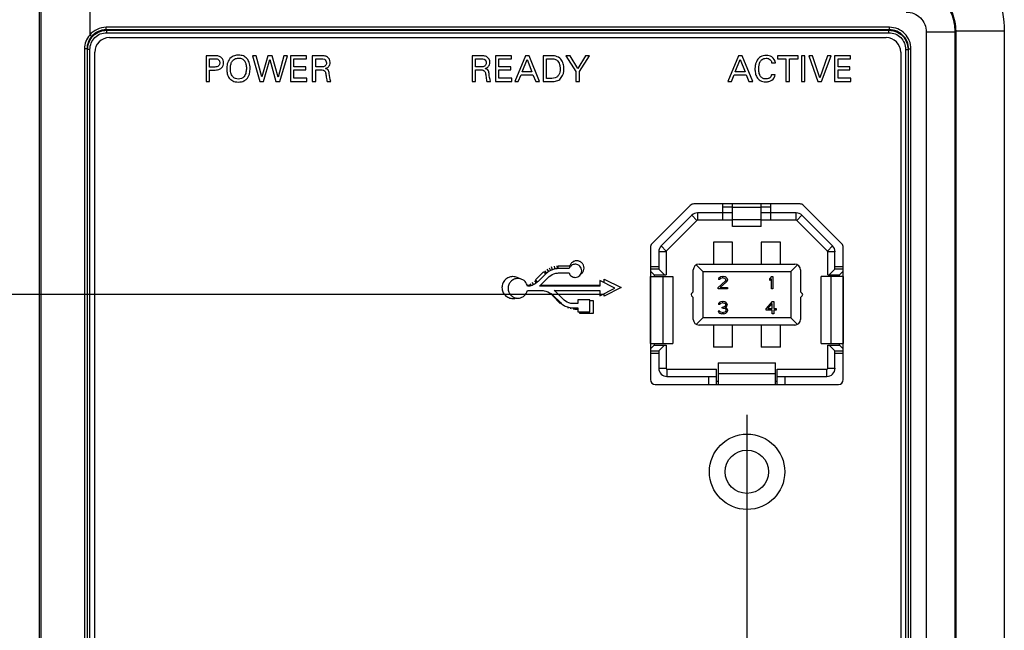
# Model space of a CAD drawing. Header units: inches. Extents: x 0 to 34, y 0 to 22.
# Tile 45 of 68: x 18.1 to 20.1, y 15.1 to 16.4. Entities that reach past the tile are written whole.
import ezdxf

# ---------------------------------------------------------------- set-up
doc = ezdxf.new("R2010")
doc.units = ezdxf.units.IN
doc.header["$LTSCALE"] = 1.87
doc.header["$MEASUREMENT"] = 0
doc.layers.get('0').update_dxf_attribs({"linetype": 'CONTINUOUS'})
for name, color, linetype in [('02___PRT_ALL_AXES', 7, 'CONTINUOUS'), ('DATUMCURVES', 7, 'CONTINUOUS'), ('DIMENSIONS', 7, 'CONTINUOUS')]:
    doc.layers.add(name, color=color, linetype=linetype)
doc.styles.get("Standard").update_dxf_attribs({"font": 'txt', "width": 0.8})
doc.dimstyles.new('DIMSTYLE_1', dxfattribs={"dimtxt": 0.125, "dimasz": 0.18, "dimexe": 0.18, "dimexo": 0.0625, "dimgap": 0.09, "dimtad": 0, "dimtih": 1, "dimtoh": 1, "dimzin": 4, "dimdsep": 46, "dimtxsty": 'STANDARD', "dimblk": '_FILLED', "dimblk1": '_FILLED', "dimblk2": '_FILLED', "dimcen": 0.09, "dimadec": 0, "dimazin": 0, "dimtp": 0.01, "dimtm": 0.01, "dimtfac": 1, "dimtofl": 0, "dimtmove": 0, "dimatfit": 3, "dimldrblk": '_FILLED', "dimfxl": 1, "dimtolj": 1, "dimtzin": 4, "dimarcsym": 0})

# ---------------------------------------------------------------- blocks, each defined once
blk = doc.blocks.new('_FILLED')
at = {"color": 0, "linetype": 'BYBLOCK'}
blk.add_solid([(0, 0), (-1, 0.174), (-1, -0.174)], dxfattribs=at)
blk = doc.blocks.new('*D18')
at = {"layer": 'DIMENSIONS', "color": 2, "linetype": 'CONTINUOUS'}
for p, q in [((19.3083, 15.8302), (15.2083, 15.8302)), ((15.3333, 15.8302), (15.3333, 15.0518)), ((15.3333, 14.1238), (15.3333, 14.8018)), ((18.187, 14.1238), (15.2083, 14.1238))]:
    blk.add_line(p, q, dxfattribs=at)
at = {"layer": 'DIMENSIONS', "color": 2, "linetype": 'CONTINUOUS', "xscale": 0.18, "yscale": 0.18, "zscale": 0.18}
for p, rotation in [((15.3333, 15.8302), 90), ((15.3333, 14.1238), 270)]:
    blk.add_blockref('_FILLED', p, dxfattribs=dict(at, rotation=rotation))
at = {"layer": 'DIMENSIONS', "color": 2, "linetype": 'CONTINUOUS', "insert": (15.3333, 14.9893), "char_height": 0.125, "width": 1.325, "attachment_point": 2, "line_spacing_factor": 0.9}
blk.add_mtext('1.706{\\Ftxt.shx;\\W1.000000;\\H0.125000; }[43.34]', dxfattribs=at)
blk = doc.blocks.new('*D19')
at = {"layer": 'DIMENSIONS', "color": 2, "linetype": 'CONTINUOUS'}
for p, q in [((19.6016, 15.5831), (19.6016, 13.4783)), ((18.1453, 14.1634), (18.1453, 12.1855)), ((19.6016, 13.2761), (19.6016, 12.1855)), ((18.1453, 12.3105), (17.6416, 12.3105)), ((19.6016, 12.3105), (19.9616, 12.3105))]:
    blk.add_line(p, q, dxfattribs=at)
at = {"layer": 'DIMENSIONS', "color": 2, "linetype": 'CONTINUOUS', "xscale": 0.18, "yscale": 0.18, "zscale": 0.18}
blk.add_blockref('_FILLED', (18.1453, 12.3105), dxfattribs=at)
at = {"layer": 'DIMENSIONS', "color": 2, "linetype": 'CONTINUOUS', "xscale": 0.18, "yscale": 0.18, "zscale": 0.18, "rotation": 180}
blk.add_blockref('_FILLED', (19.6016, 12.3105), dxfattribs=at)
at = {"layer": 'DIMENSIONS', "color": 2, "linetype": 'CONTINUOUS', "insert": (17.5791, 12.373), "char_height": 0.125, "width": 1.325, "attachment_point": 3, "line_spacing_factor": 0.9}
blk.add_mtext('1.456{\\Ftxt.shx;\\W1.000000;\\H0.125000; }[36.99]', dxfattribs=at)
blk = doc.blocks.new('*D20')
at = {"layer": 'DIMENSIONS', "color": 2, "linetype": 'CONTINUOUS'}
for p, q in [((18.4294, 16.5166), (14.1939, 16.5166)), ((14.3189, 16.5166), (14.3189, 15.5007)), ((14.3189, 14.1238), (14.3189, 15.2507)), ((18.187, 14.1238), (14.1939, 14.1238))]:
    blk.add_line(p, q, dxfattribs=at)
at = {"layer": 'DIMENSIONS', "color": 2, "linetype": 'CONTINUOUS', "xscale": 0.18, "yscale": 0.18, "zscale": 0.18}
for p, rotation in [((14.3189, 16.5166), 90), ((14.3189, 14.1238), 270)]:
    blk.add_blockref('_FILLED', p, dxfattribs=dict(at, rotation=rotation))
at = {"layer": 'DIMENSIONS', "color": 2, "linetype": 'CONTINUOUS', "insert": (14.3189, 15.4382), "char_height": 0.125, "width": 1.625, "attachment_point": 2, "line_spacing_factor": 0.9}
blk.add_mtext('3X 2.393{\\Ftxt.shx;\\W1.000000;\\H0.125000; }[60.78]', dxfattribs=at)

msp = doc.modelspace()

# ---------------------------------------------------------------- linework, layer by layer
at = {"color": 7, "linetype": 'CONTINUOUS'}
for p, q in [((18.1453, 17.4654), (18.1453, 14.2259)), ((18.1496, 14.2238), (18.1496, 16.4109)), ((18.2495, 16.4109), (18.2495, 16.3638)), ((18.2834, 16.3746), (18.2834, 16.3796)), ((19.895, 16.3796), (18.2834, 16.3796)), ((18.2834, 16.3746), (18.2845, 16.3735)), ((19.895, 16.3746), (18.2834, 16.3746)), ((18.2845, 16.3686), (18.2845, 16.3735)), ((18.2845, 16.3735), (19.8938, 16.3735)), ((18.2845, 16.3686), (19.8938, 16.3686)), ((19.895, 16.3746), (19.8938, 16.3735)), ((19.8938, 16.3686), (19.8938, 16.3735)), ((19.895, 16.3746), (19.895, 16.3796)), ((19.9706, 16.37), (19.9706, 14.1238)), ((19.9706, 16.37), (20.0296, 16.37)), ((20.0313, 16.3717), (20.0296, 16.37)), ((20.0296, 16.37), (20.0296, 14.2225)), ((20.0313, 16.3717), (20.0313, 14.2216)), ((20.1313, 16.3717), (20.0313, 16.3717)), ((20.1313, 16.3717), (20.1313, 14.1216)), ((18.2533, 16.3606), (18.2495, 16.3638)), ((18.2901, 16.3584), (19.8881, 16.3584)), ((18.2386, 16.3353), (18.2386, 14.2492)), ((18.2441, 16.3353), (18.2386, 16.3353)), ((18.2441, 16.3353), (18.2441, 14.2492)), ((18.2441, 16.3353), (18.2452, 16.3342)), ((18.2452, 14.2503), (18.2452, 16.3342)), ((18.2501, 16.3342), (18.2452, 16.3342)), ((18.2501, 14.2503), (18.2501, 16.3342)), ((18.2601, 14.2558), (18.2601, 16.3284)), ((19.9181, 16.3284), (19.9181, 14.2558)), ((19.9283, 16.3342), (19.9283, 14.2503)), ((19.9283, 16.3342), (19.9332, 16.3342)), ((19.9343, 16.3353), (19.9332, 16.3342)), ((19.9332, 16.3342), (19.9332, 14.2503)), ((19.9343, 14.2492), (19.9343, 16.3353)), ((19.9343, 16.3353), (19.9392, 16.3353)), ((19.9392, 14.2492), (19.9392, 16.3353)), ((18.489, 16.321), (18.489, 16.2684)), ((18.5067, 16.321), (18.489, 16.321)), ((18.4963, 16.2979), (18.4963, 16.3151)), ((18.4963, 16.3151), (18.5065, 16.3151)), ((18.5845, 16.321), (18.5994, 16.2684)), ((18.5923, 16.321), (18.5845, 16.321)), ((18.6037, 16.2777), (18.5923, 16.321)), ((18.6162, 16.321), (18.6037, 16.2777)), ((18.6073, 16.2684), (18.6203, 16.3134)), ((18.6252, 16.321), (18.6162, 16.321)), ((18.6203, 16.3134), (18.6325, 16.2684)), ((18.6371, 16.2774), (18.6252, 16.321)), ((18.6491, 16.321), (18.6371, 16.2774)), ((18.6406, 16.2684), (18.6562, 16.321)), ((18.6562, 16.321), (18.6491, 16.321)), ((18.6624, 16.321), (18.6624, 16.2684)), ((18.6954, 16.321), (18.6624, 16.321)), ((18.6696, 16.2985), (18.6696, 16.3149)), ((18.6696, 16.3149), (18.6954, 16.3149)), ((18.6954, 16.3149), (18.6954, 16.321)), ((18.7076, 16.321), (18.7076, 16.2684)), ((18.7264, 16.321), (18.7076, 16.321)), ((18.7147, 16.2984), (18.7147, 16.3149)), ((18.7147, 16.3149), (18.7262, 16.3149)), ((19.0364, 16.321), (19.0364, 16.2684)), ((19.0552, 16.321), (19.0364, 16.321)), ((19.0434, 16.2984), (19.0434, 16.3149)), ((19.0434, 16.3149), (19.0549, 16.3149)), ((19.0843, 16.321), (19.0843, 16.2684)), ((19.1173, 16.321), (19.0843, 16.321)), ((19.0915, 16.2985), (19.0915, 16.3149)), ((19.0915, 16.3149), (19.1173, 16.3149)), ((19.1173, 16.3149), (19.1173, 16.321)), ((19.1461, 16.321), (19.1239, 16.2684)), ((19.1395, 16.288), (19.1497, 16.3138)), ((19.1539, 16.321), (19.1461, 16.321)), ((19.1497, 16.3138), (19.1594, 16.288)), ((19.1752, 16.2684), (19.1539, 16.321)), ((19.1823, 16.321), (19.1823, 16.2684)), ((19.1976, 16.321), (19.1823, 16.321)), ((19.1896, 16.2744), (19.1896, 16.315)), ((19.1896, 16.315), (19.1984, 16.315)), ((19.2291, 16.321), (19.2496, 16.2891)), ((19.2381, 16.321), (19.2291, 16.321)), ((19.2536, 16.2952), (19.2381, 16.321)), ((19.2694, 16.321), (19.2536, 16.2952)), ((19.257, 16.2888), (19.2776, 16.321)), ((19.2776, 16.321), (19.2694, 16.321)), ((19.5845, 16.321), (19.5623, 16.2684)), ((19.5778, 16.288), (19.5881, 16.3138)), ((19.5923, 16.321), (19.5845, 16.321)), ((19.5881, 16.3138), (19.5978, 16.288)), ((19.6136, 16.2684), (19.5923, 16.321)), ((19.6645, 16.321), (19.6645, 16.3148)), ((19.707, 16.321), (19.6645, 16.321)), ((19.6645, 16.3148), (19.6821, 16.3148)), ((19.6821, 16.3148), (19.6821, 16.2684)), ((19.6893, 16.2684), (19.6893, 16.3148)), ((19.6893, 16.3148), (19.707, 16.3148)), ((19.707, 16.3148), (19.707, 16.321)), ((19.7139, 16.321), (19.7139, 16.2684)), ((19.7212, 16.321), (19.7139, 16.321)), ((19.7212, 16.2684), (19.7212, 16.321)), ((19.7288, 16.321), (19.7475, 16.2684)), ((19.7369, 16.321), (19.7288, 16.321)), ((19.7518, 16.2761), (19.7369, 16.321)), ((19.7676, 16.321), (19.7518, 16.2761)), ((19.7555, 16.2684), (19.7749, 16.321)), ((19.7749, 16.321), (19.7676, 16.321)), ((19.7819, 16.321), (19.7819, 16.2684)), ((19.815, 16.321), (19.7819, 16.321)), ((19.7892, 16.2984), (19.7892, 16.3148)), ((19.7892, 16.3148), (19.815, 16.3148)), ((19.815, 16.3148), (19.815, 16.321)), ((18.505, 16.2979), (18.4963, 16.2979)), ((18.4963, 16.2684), (18.4963, 16.2918)), ((18.4963, 16.2918), (18.5049, 16.2918)), ((18.6941, 16.2985), (18.6696, 16.2985)), ((18.6696, 16.2748), (18.6696, 16.2923)), ((18.6696, 16.2923), (18.6941, 16.2923)), ((18.6941, 16.2923), (18.6941, 16.2985)), ((18.7262, 16.2984), (18.7147, 16.2984)), ((18.7149, 16.2684), (18.7149, 16.2922)), ((18.7149, 16.2922), (18.724, 16.2922)), ((18.724, 16.2922), (18.7281, 16.292)), ((19.0549, 16.2984), (19.0434, 16.2984)), ((19.0436, 16.2684), (19.0436, 16.2922)), ((19.0436, 16.2922), (19.0528, 16.2922)), ((19.0528, 16.2922), (19.0568, 16.292)), ((19.116, 16.2985), (19.0915, 16.2985)), ((19.0915, 16.2748), (19.0915, 16.2923)), ((19.0915, 16.2923), (19.116, 16.2923)), ((19.116, 16.2923), (19.116, 16.2985)), ((19.1594, 16.288), (19.1395, 16.288)), ((19.2496, 16.2891), (19.2496, 16.2684)), ((19.257, 16.2684), (19.257, 16.2888)), ((19.5978, 16.288), (19.5778, 16.288)), ((19.6524, 16.3068), (19.6602, 16.3068)), ((19.8137, 16.2984), (19.7892, 16.2984)), ((19.7892, 16.2748), (19.7892, 16.2923)), ((19.7892, 16.2923), (19.8137, 16.2923)), ((19.8137, 16.2923), (19.8137, 16.2984)), ((18.489, 16.2684), (18.4963, 16.2684)), ((18.5739, 16.2752), (18.5776, 16.282)), ((18.5994, 16.2684), (18.6073, 16.2684)), ((18.6325, 16.2684), (18.6406, 16.2684)), ((18.6624, 16.2684), (18.696, 16.2684)), ((18.696, 16.2748), (18.6696, 16.2748)), ((18.696, 16.2684), (18.696, 16.2748)), ((18.7076, 16.2684), (18.7149, 16.2684)), ((18.738, 16.2684), (18.7458, 16.2684)), ((19.0364, 16.2684), (19.0436, 16.2684)), ((19.0667, 16.2684), (19.0745, 16.2684)), ((19.0843, 16.2684), (19.1179, 16.2684)), ((19.1179, 16.2748), (19.0915, 16.2748)), ((19.1179, 16.2684), (19.1179, 16.2748)), ((19.1239, 16.2684), (19.1314, 16.2684)), ((19.1314, 16.2684), (19.1371, 16.2821)), ((19.1371, 16.2821), (19.1615, 16.2821)), ((19.1615, 16.2821), (19.1672, 16.2684)), ((19.1672, 16.2684), (19.1752, 16.2684)), ((19.1823, 16.2684), (19.1971, 16.2684)), ((19.1968, 16.2744), (19.1896, 16.2744)), ((19.2496, 16.2684), (19.257, 16.2684)), ((19.5623, 16.2684), (19.5698, 16.2684)), ((19.5698, 16.2684), (19.5755, 16.2821)), ((19.5755, 16.2821), (19.5999, 16.2821)), ((19.5999, 16.2821), (19.6056, 16.2684)), ((19.6056, 16.2684), (19.6136, 16.2684)), ((19.6601, 16.2823), (19.6521, 16.2823)), ((19.6821, 16.2684), (19.6893, 16.2684)), ((19.7139, 16.2684), (19.7212, 16.2684)), ((19.7475, 16.2684), (19.7555, 16.2684)), ((19.7819, 16.2684), (19.8155, 16.2684)), ((19.8155, 16.2748), (19.7892, 16.2748)), ((19.8155, 16.2684), (19.8155, 16.2748)), ((19.4061, 15.9345), (19.4852, 16.0137)), ((19.711, 16.0166), (19.4923, 16.0166)), ((19.5524, 15.9833), (19.5524, 16.0166)), ((19.5721, 16.0101), (19.5524, 16.0101)), ((19.5721, 15.9703), (19.5721, 16.0166)), ((19.5721, 16.0097), (19.6312, 16.0097)), ((19.6312, 15.9703), (19.6312, 16.0166)), ((19.6509, 16.0101), (19.6312, 16.0101)), ((19.6509, 15.9833), (19.6509, 16.0166)), ((19.7181, 16.0137), (19.7972, 15.9345)), ((19.4883, 15.9933), (19.4253, 15.9303)), ((19.4989, 15.9827), (19.4883, 15.9933)), ((19.5003, 15.9983), (19.5003, 15.9833)), ((19.5721, 15.9983), (19.5003, 15.9983)), ((19.5721, 15.9833), (19.5003, 15.9833)), ((19.5721, 15.9846), (19.6312, 15.9846)), ((19.703, 15.9983), (19.6312, 15.9983)), ((19.703, 15.9833), (19.6312, 15.9833)), ((19.703, 15.9833), (19.703, 15.9983)), ((19.715, 15.9933), (19.7044, 15.9827)), ((19.778, 15.9303), (19.715, 15.9933)), ((19.4989, 15.9827), (19.4359, 15.9197)), ((19.6312, 15.9703), (19.5721, 15.9703)), ((19.7674, 15.9197), (19.7044, 15.9827)), ((19.4031, 15.9275), (19.4031, 15.6556)), ((19.4253, 15.9303), (19.4359, 15.9197)), ((19.5327, 15.9378), (19.5327, 15.8928)), ((19.5721, 15.9378), (19.5327, 15.9378)), ((19.5721, 15.8928), (19.5721, 15.9378)), ((19.6312, 15.9378), (19.6312, 15.8928)), ((19.6705, 15.9378), (19.6312, 15.9378)), ((19.6705, 15.8928), (19.6705, 15.9378)), ((19.7674, 15.9197), (19.778, 15.9303)), ((19.8001, 15.6556), (19.8001, 15.9275)), ((19.4203, 15.9183), (19.4203, 15.8827)), ((19.4353, 15.9183), (19.4203, 15.9183)), ((19.4353, 15.9183), (19.4353, 15.8709)), ((19.768, 15.8709), (19.768, 15.9183)), ((19.7829, 15.9183), (19.768, 15.9183)), ((19.7829, 15.8827), (19.7829, 15.9183)), ((19.2067, 15.8829), (19.2019, 15.8815)), ((19.2116, 15.8834), (19.2067, 15.8829)), ((19.2141, 15.8836), (19.2116, 15.8834)), ((19.2357, 15.8836), (19.2141, 15.8836)), ((19.4203, 15.8873), (19.4031, 15.8873)), ((19.4203, 15.8827), (19.4031, 15.8827)), ((19.4203, 15.8827), (19.4322, 15.8709)), ((19.4976, 15.8913), (19.5111, 15.8778)), ((19.5032, 15.8928), (19.7001, 15.8928)), ((19.6922, 15.8778), (19.7057, 15.8913)), ((19.7829, 15.8827), (19.7711, 15.8709)), ((19.8001, 15.8873), (19.7829, 15.8873)), ((19.8001, 15.8827), (19.7829, 15.8827)), ((19.1871, 15.8724), (19.172, 15.8572)), ((19.1784, 15.851), (19.1934, 15.8661)), ((19.1929, 15.8772), (19.1871, 15.8724)), ((19.1973, 15.8797), (19.1929, 15.8772)), ((19.1934, 15.8661), (19.195, 15.8673)), ((19.195, 15.8673), (19.198, 15.8696)), ((19.2019, 15.8815), (19.1973, 15.8797)), ((19.198, 15.8696), (19.2012, 15.8715)), ((19.2012, 15.8715), (19.2047, 15.873)), ((19.2047, 15.873), (19.2085, 15.874)), ((19.2085, 15.874), (19.2122, 15.8746)), ((19.2122, 15.8746), (19.2141, 15.8747)), ((19.2141, 15.8747), (19.2357, 15.8747)), ((19.4031, 15.8787), (19.4109, 15.8709)), ((19.4031, 15.8676), (19.4491, 15.8676)), ((19.4037, 15.7298), (19.4037, 15.8676)), ((19.4109, 15.8709), (19.4109, 15.8676)), ((19.4109, 15.8709), (19.4353, 15.8709)), ((19.4288, 15.8676), (19.4288, 15.7298)), ((19.4491, 15.8676), (19.4491, 15.7298)), ((19.4914, 15.836), (19.4914, 15.881)), ((19.5111, 15.8778), (19.5111, 15.7825)), ((19.5111, 15.8778), (19.6922, 15.8778)), ((19.5436, 15.8634), (19.5431, 15.8613)), ((19.5457, 15.8656), (19.5436, 15.8634)), ((19.5478, 15.8666), (19.5457, 15.8656)), ((19.5457, 15.8613), (19.5468, 15.8629)), ((19.5468, 15.8629), (19.5484, 15.864)), ((19.5515, 15.8672), (19.5478, 15.8666)), ((19.5484, 15.864), (19.551, 15.8645)), ((19.5531, 15.8645), (19.551, 15.8645)), ((19.5515, 15.8672), (19.5536, 15.8672)), ((19.5531, 15.8645), (19.5557, 15.864)), ((19.5568, 15.8666), (19.5536, 15.8672)), ((19.5557, 15.864), (19.5573, 15.8629)), ((19.5589, 15.8656), (19.5568, 15.8666)), ((19.5573, 15.8629), (19.5583, 15.8613)), ((19.561, 15.8634), (19.5589, 15.8656)), ((19.5615, 15.8613), (19.561, 15.8634)), ((19.652, 15.8672), (19.6489, 15.8634)), ((19.6489, 15.8591), (19.6489, 15.8634)), ((19.6489, 15.8591), (19.652, 15.8629)), ((19.652, 15.8672), (19.6552, 15.8672)), ((19.652, 15.842), (19.652, 15.8629)), ((19.6552, 15.8672), (19.6552, 15.842)), ((19.6922, 15.8778), (19.6922, 15.7825)), ((19.7119, 15.881), (19.7119, 15.836)), ((19.7542, 15.7298), (19.7542, 15.8676)), ((19.7996, 15.8676), (19.7542, 15.8676)), ((19.768, 15.8709), (19.7924, 15.8709)), ((19.7745, 15.8676), (19.7745, 15.7298)), ((19.8001, 15.8787), (19.7924, 15.8709)), ((19.7924, 15.8676), (19.7924, 15.8709)), ((19.7996, 15.8676), (19.7996, 15.7298)), ((19.1554, 15.8477), (19.1502, 15.8477)), ((19.1575, 15.8484), (19.1554, 15.8477)), ((19.162, 15.8502), (19.1575, 15.8484)), ((19.1662, 15.8526), (19.162, 15.8502)), ((19.1701, 15.8556), (19.1662, 15.8526)), ((19.172, 15.8572), (19.1701, 15.8556)), ((19.1752, 15.8477), (19.1761, 15.8489)), ((19.2988, 15.8477), (19.1752, 15.8477)), ((19.1761, 15.8489), (19.1784, 15.851)), ((19.2988, 15.859), (19.2988, 15.8477)), ((19.3303, 15.8432), (19.2988, 15.859)), ((19.2988, 15.8275), (19.3303, 15.8432)), ((19.5573, 15.8581), (19.5426, 15.8447)), ((19.5426, 15.842), (19.5426, 15.8447)), ((19.5615, 15.842), (19.5426, 15.842)), ((19.5457, 15.8613), (19.5431, 15.8613)), ((19.5468, 15.8447), (19.5599, 15.8565)), ((19.5468, 15.8447), (19.5615, 15.8447)), ((19.5583, 15.8602), (19.5573, 15.8581)), ((19.5583, 15.8602), (19.5583, 15.8613)), ((19.5599, 15.8565), (19.561, 15.8581)), ((19.561, 15.8581), (19.5615, 15.8602)), ((19.5615, 15.8613), (19.5615, 15.8602)), ((19.5615, 15.8447), (19.5615, 15.842)), ((19.6552, 15.842), (19.652, 15.842)), ((19.1502, 15.8387), (19.1825, 15.8387)), ((19.1825, 15.8387), (19.1846, 15.8381)), ((19.1846, 15.8381), (19.1883, 15.8372)), ((19.1883, 15.8372), (19.192, 15.836)), ((19.192, 15.836), (19.1956, 15.8342)), ((19.1956, 15.8342), (19.1989, 15.8323)), ((19.1989, 15.8323), (19.2019, 15.8298)), ((19.2019, 15.8298), (19.2033, 15.8286)), ((19.2033, 15.8286), (19.218, 15.8139)), ((19.2079, 15.8366), (19.2052, 15.8387)), ((19.2052, 15.8387), (19.2988, 15.8387)), ((19.2097, 15.8349), (19.2079, 15.8366)), ((19.2242, 15.8203), (19.2097, 15.8349)), ((19.2988, 15.8387), (19.2988, 15.8275)), ((19.4878, 15.8324), (19.4914, 15.836)), ((19.4878, 15.8279), (19.4914, 15.8243)), ((19.4914, 15.7794), (19.4914, 15.8243)), ((19.7155, 15.8324), (19.7119, 15.836)), ((19.7155, 15.8279), (19.7119, 15.8243)), ((19.7119, 15.8243), (19.7119, 15.7794)), ((19.218, 15.8139), (19.2198, 15.8123)), ((19.2198, 15.8123), (19.2237, 15.8093)), ((19.2237, 15.8093), (19.2281, 15.8068)), ((19.2258, 15.819), (19.2242, 15.8203)), ((19.2288, 15.8167), (19.2258, 15.819)), ((19.2281, 15.8068), (19.2327, 15.8049)), ((19.232, 15.8148), (19.2288, 15.8167)), ((19.2355, 15.8134), (19.232, 15.8148)), ((19.2327, 15.8049), (19.2375, 15.8037)), ((19.2392, 15.8123), (19.2355, 15.8134)), ((19.2375, 15.8037), (19.2424, 15.8029)), ((19.2429, 15.812), (19.2392, 15.8123)), ((19.2424, 15.8029), (19.2449, 15.8028)), ((19.2449, 15.8118), (19.2429, 15.812)), ((19.2539, 15.8118), (19.2449, 15.8118)), ((19.2449, 15.8028), (19.2539, 15.8028)), ((19.2539, 15.8196), (19.2539, 15.8118)), ((19.2786, 15.8196), (19.2539, 15.8196)), ((19.2539, 15.8028), (19.2539, 15.795)), ((19.2786, 15.795), (19.2786, 15.8196)), ((19.5436, 15.8122), (19.5431, 15.8101)), ((19.5457, 15.8101), (19.5431, 15.8101)), ((19.5457, 15.8144), (19.5436, 15.8122)), ((19.5478, 15.8155), (19.5457, 15.8144)), ((19.5457, 15.8101), (19.5468, 15.8117)), ((19.5468, 15.8117), (19.5484, 15.8128)), ((19.5515, 15.816), (19.5478, 15.8155)), ((19.5484, 15.8128), (19.551, 15.8133)), ((19.5531, 15.8133), (19.551, 15.8133)), ((19.551, 15.8026), (19.551, 15.8047)), ((19.551, 15.8047), (19.5531, 15.8047)), ((19.5531, 15.8026), (19.551, 15.8026)), ((19.5515, 15.816), (19.5526, 15.816)), ((19.5562, 15.8155), (19.5526, 15.816)), ((19.5531, 15.8133), (19.5557, 15.8128)), ((19.5562, 15.8058), (19.5531, 15.8047)), ((19.5531, 15.8026), (19.5562, 15.8021)), ((19.5557, 15.8128), (19.5573, 15.8117)), ((19.5583, 15.8144), (19.5562, 15.8155)), ((19.5573, 15.8069), (19.5562, 15.8058)), ((19.5562, 15.8021), (19.5578, 15.801)), ((19.5573, 15.8117), (19.5583, 15.8101)), ((19.5583, 15.809), (19.5573, 15.8069)), ((19.5573, 15.8037), (19.5594, 15.8053)), ((19.5599, 15.8026), (19.5573, 15.8037)), ((19.5578, 15.801), (19.5589, 15.7988)), ((19.5604, 15.8122), (19.5583, 15.8144)), ((19.5583, 15.809), (19.5583, 15.8101)), ((19.5594, 15.8053), (19.5604, 15.8069)), ((19.561, 15.801), (19.5599, 15.8026)), ((19.561, 15.8101), (19.5604, 15.8122)), ((19.5604, 15.8069), (19.561, 15.809)), ((19.561, 15.8101), (19.561, 15.809)), ((19.5615, 15.7988), (19.561, 15.801)), ((19.6536, 15.816), (19.641, 15.8015)), ((19.641, 15.7983), (19.641, 15.8015)), ((19.6447, 15.8015), (19.6536, 15.8117)), ((19.6447, 15.8015), (19.6536, 15.8015)), ((19.6536, 15.816), (19.6568, 15.816)), ((19.6536, 15.8015), (19.6536, 15.8117)), ((19.6568, 15.816), (19.6568, 15.8015)), ((19.6568, 15.8015), (19.662, 15.8015)), ((19.662, 15.8015), (19.662, 15.7983)), ((19.2539, 15.795), (19.2786, 15.795)), ((19.5111, 15.7825), (19.4976, 15.769)), ((19.6922, 15.7825), (19.5111, 15.7825)), ((19.5426, 15.7967), (19.5431, 15.7951)), ((19.5426, 15.7967), (19.5452, 15.7967)), ((19.5431, 15.7951), (19.5442, 15.7935)), ((19.5442, 15.7935), (19.5457, 15.7924)), ((19.5457, 15.7956), (19.5452, 15.7967)), ((19.5468, 15.7946), (19.5457, 15.7956)), ((19.5457, 15.7924), (19.5478, 15.7913)), ((19.5478, 15.794), (19.5468, 15.7946)), ((19.5505, 15.7935), (19.5478, 15.794)), ((19.5478, 15.7913), (19.5499, 15.7908)), ((19.5541, 15.7908), (19.5499, 15.7908)), ((19.5505, 15.7935), (19.5536, 15.7935)), ((19.5562, 15.794), (19.5536, 15.7935)), ((19.5541, 15.7908), (19.5562, 15.7913)), ((19.5573, 15.7946), (19.5562, 15.794)), ((19.5562, 15.7913), (19.5583, 15.7924)), ((19.5583, 15.7956), (19.5573, 15.7946)), ((19.5589, 15.7967), (19.5583, 15.7956)), ((19.5583, 15.7924), (19.5599, 15.7935)), ((19.5589, 15.7967), (19.5589, 15.7988)), ((19.5599, 15.7935), (19.561, 15.7951)), ((19.561, 15.7951), (19.5615, 15.7967)), ((19.5615, 15.7988), (19.5615, 15.7967)), ((19.6536, 15.7983), (19.641, 15.7983)), ((19.6536, 15.7908), (19.6536, 15.7983)), ((19.6568, 15.7908), (19.6536, 15.7908)), ((19.6568, 15.7983), (19.6568, 15.7908)), ((19.662, 15.7983), (19.6568, 15.7983)), ((19.7057, 15.769), (19.6922, 15.7825)), ((19.7001, 15.7676), (19.5032, 15.7676)), ((19.5327, 15.7676), (19.5327, 15.7225)), ((19.5721, 15.7225), (19.5721, 15.7676)), ((19.6312, 15.7676), (19.6312, 15.7225)), ((19.6705, 15.7225), (19.6705, 15.7676)), ((19.4031, 15.7298), (19.4491, 15.7298)), ((19.4031, 15.7187), (19.4109, 15.7264)), ((19.4109, 15.7298), (19.4109, 15.7264)), ((19.4109, 15.7264), (19.4353, 15.7264)), ((19.4203, 15.7146), (19.4322, 15.7264)), ((19.4353, 15.7264), (19.4353, 15.679)), ((19.5721, 15.7225), (19.5327, 15.7225)), ((19.6705, 15.7225), (19.6312, 15.7225)), ((19.7542, 15.7298), (19.7996, 15.7298)), ((19.768, 15.679), (19.768, 15.7264)), ((19.768, 15.7264), (19.7924, 15.7264)), ((19.7829, 15.7146), (19.7711, 15.7264)), ((19.7924, 15.7264), (19.7924, 15.7298)), ((19.8001, 15.7187), (19.7924, 15.7264)), ((19.4031, 15.7146), (19.4203, 15.7146)), ((19.4031, 15.7101), (19.4203, 15.7101)), ((19.4203, 15.7146), (19.4203, 15.679)), ((19.7829, 15.679), (19.7829, 15.7146)), ((19.7829, 15.7146), (19.8001, 15.7146)), ((19.7829, 15.7101), (19.8001, 15.7101)), ((19.5426, 15.69), (19.5426, 15.6456)), ((19.5426, 15.69), (19.6607, 15.69)), ((19.6607, 15.6456), (19.6607, 15.69)), ((19.4203, 15.679), (19.4353, 15.679)), ((19.4373, 15.677), (19.4373, 15.6621)), ((19.4373, 15.677), (19.5392, 15.677)), ((19.4373, 15.6621), (19.5392, 15.6621)), ((19.5229, 15.6621), (19.5229, 15.6456)), ((19.5392, 15.6456), (19.5392, 15.677)), ((19.5426, 15.6684), (19.6607, 15.6684)), ((19.664, 15.6456), (19.664, 15.677)), ((19.664, 15.677), (19.766, 15.677)), ((19.664, 15.6621), (19.766, 15.6621)), ((19.6804, 15.6456), (19.6804, 15.6621)), ((19.766, 15.6621), (19.766, 15.677)), ((19.768, 15.679), (19.7829, 15.679)), ((19.4131, 15.6456), (19.7901, 15.6456)), ((19.5392, 15.6526), (19.5426, 15.6526)), ((19.6607, 15.6526), (19.664, 15.6526))]:
    msp.add_line(p, q, dxfattribs=at)
for centre, radius, start, end in [((18.2834, 16.3353), 0.0443, 89.994, 139.918), ((18.2834, 16.3353), 0.0393, 89.9813, 139.9184), ((18.2835, 16.3353), 0.0394, 140.0024, 180.0504), ((18.2901, 16.3284), 0.03, 90, 180), ((19.8881, 16.3284), 0.03, 0, 90), ((18.7285, 16.3172), 0.0229, 285.0634, 286.6659), ((19.0572, 16.3173), 0.023, 285.1258, 286.7159), ((18.5519, 16.2866), 0.019, 221.9002, 229.6771), ((19.4923, 16.0066), 0.01, 90, 135), ((19.711, 16.0066), 0.01, 45, 90), ((19.5003, 15.9813), 0.017, 89.9887, 135.0103), ((19.5003, 15.9813), 0.00202, 90, 135), ((19.703, 15.9813), 0.017, 44.9897, 90.0113), ((19.703, 15.9813), 0.00202, 45, 90), ((19.4131, 15.9275), 0.01, 135, 180), ((19.4373, 15.9183), 0.017, 134.9897, 180.0113), ((19.766, 15.9183), 0.017, 359.9949, 45.0103), ((19.7901, 15.9275), 0.01, 0, 45), ((19.4373, 15.9183), 0.00202, 135, 180), ((19.766, 15.9183), 0.00202, 0, 45), ((19.2484, 15.8791), 0.0135, 74.3118, 91.9087), ((19.2485, 15.8793), 0.0133, 58.7337, 74.3813), ((19.2484, 15.8791), 0.0135, 359.9189, 22.8817), ((19.5032, 15.881), 0.0118, 90, 180), ((19.7001, 15.881), 0.0118, 0, 90), ((19.1315, 15.8434), 0.0192, 12.8596, 20.4324), ((19.1306, 15.8432), 0.0203, 209.4868, 229.1999), ((19.49, 15.8302), 0.00315, 135, 225), ((19.7133, 15.8302), 0.00315, 315, 45), ((19.5032, 15.7794), 0.0118, 180, 270), ((19.7001, 15.7794), 0.0118, 270, 360), ((19.4373, 15.679), 0.017, 179.9979, 270.0042), ((19.4373, 15.679), 0.00202, 180, 270), ((19.766, 15.679), 0.017, 269.9958, 0.0042), ((19.766, 15.679), 0.00202, 270, 360), ((19.4131, 15.6556), 0.01, 180, 270), ((19.7901, 15.6556), 0.01, 270, 360)]:
    msp.add_arc(centre, radius, start, end, dxfattribs=at)
for points, knots in [([(19.9313, 16.5716), (19.9573, 16.5716), (20.0099, 16.5612), (20.0764, 16.5167), (20.1209, 16.4503), (20.1313, 16.3977), (20.1313, 16.3717)], [0, 0, 0, 0, 0.249997, 0.5, 0.750003, 1, 1, 1, 1]), ([(19.9297, 16.47), (19.9427, 16.47), (19.9689, 16.4648), (20.0022, 16.4425), (20.0244, 16.4093), (20.0296, 16.383), (20.0296, 16.37)], [0, 0, 0, 0, 0.249996, 0.5, 0.750004, 1, 1, 1, 1]), ([(19.9313, 16.4717), (19.9443, 16.4717), (19.9706, 16.4665), (20.0039, 16.4442), (20.0261, 16.411), (20.0313, 16.3847), (20.0313, 16.3717)], [0, 0, 0, 0, 0.249988, 0.5, 0.750012, 1, 1, 1, 1]), ([(19.9297, 16.4109), (19.935, 16.4109), (19.9457, 16.4088), (19.9594, 16.3997), (19.9685, 16.3861), (19.9706, 16.3753), (19.9706, 16.37)], [0, 0, 0, 0, 0.25, 0.5, 0.75, 1, 1, 1, 1]), ([(18.2452, 16.3342), (18.2452, 16.3393), (18.2472, 16.3496), (18.256, 16.3627), (18.2691, 16.3715), (18.2794, 16.3735), (18.2845, 16.3735)], [0, 0, 0, 0, 0.250019, 0.5, 0.74998, 1, 1, 1, 1]), ([(18.2501, 16.3342), (18.2501, 16.3387), (18.2519, 16.3477), (18.2595, 16.3592), (18.271, 16.3668), (18.28, 16.3686), (18.2845, 16.3686)], [0, 0, 0, 0, 0.250018, 0.499999, 0.749978, 1, 1, 1, 1]), ([(19.8938, 16.3735), (19.899, 16.3735), (19.9093, 16.3715), (19.9224, 16.3627), (19.9311, 16.3496), (19.9332, 16.3393), (19.9332, 16.3342)], [0, 0, 0, 0, 0.250019, 0.5, 0.74998, 1, 1, 1, 1]), ([(19.8938, 16.3686), (19.8983, 16.3686), (19.9074, 16.3668), (19.9188, 16.3592), (19.9265, 16.3477), (19.9283, 16.3387), (19.9283, 16.3342)], [0, 0, 0, 0, 0.250018, 0.499999, 0.749978, 1, 1, 1, 1]), ([(19.9392, 16.3353), (19.9392, 16.3411), (19.9369, 16.3527), (19.9271, 16.3674), (19.9124, 16.3773), (19.9007, 16.3796), (19.895, 16.3796)], [0, 0, 0, 0, 0.25002, 0.5, 0.749981, 1, 1, 1, 1]), ([(19.9343, 16.3353), (19.9343, 16.3404), (19.9323, 16.3508), (19.9235, 16.3638), (19.9104, 16.3726), (19.9001, 16.3746), (19.895, 16.3746)], [0, 0, 0, 0, 0.25002, 0.500001, 0.749981, 1, 1, 1, 1]), ([(18.2495, 16.3638), (18.2461, 16.3599), (18.2406, 16.3509), (18.2386, 16.3405), (18.2386, 16.3353)], [0, 0, 0, 0, 0.500046, 1, 1, 1, 1]), ([(18.5049, 16.2918), (18.5084, 16.2918), (18.5142, 16.2919), (18.5209, 16.2958), (18.5243, 16.3009), (18.5252, 16.3066), (18.5245, 16.3113), (18.5228, 16.3147), (18.5209, 16.3171), (18.5183, 16.3193), (18.5134, 16.3211), (18.5094, 16.321), (18.5067, 16.321)], [0, 0, 0, 0, 0.192178, 0.308089, 0.411403, 0.514816, 0.617854, 0.667846, 0.718424, 0.785137, 0.849063, 1, 1, 1, 1]), ([(18.5065, 16.3151), (18.5076, 16.3151), (18.5099, 16.3151), (18.5134, 16.3144), (18.516, 16.3122), (18.517, 16.3095), (18.5173, 16.3069), (18.517, 16.3042), (18.5159, 16.3013), (18.513, 16.2989), (18.509, 16.298), (18.5063, 16.2979), (18.505, 16.2979)], [0, 0, 0, 0, 0.099437, 0.20898, 0.321553, 0.38871, 0.472037, 0.55959, 0.631295, 0.755113, 0.880035, 1, 1, 1, 1]), ([(18.5382, 16.3154), (18.5354, 16.3123), (18.5328, 16.3066), (18.5316, 16.2992), (18.5314, 16.2939), (18.5317, 16.289), (18.5328, 16.2823), (18.535, 16.2773), (18.5374, 16.2744), (18.5378, 16.274)], [0, 0, 0, 0, 0.21523, 0.322845, 0.43046, 0.560262, 0.690065, 0.94967, 1, 1, 1, 1]), ([(18.5776, 16.282), (18.5779, 16.283), (18.5791, 16.2872), (18.5798, 16.2941), (18.5793, 16.3017), (18.5776, 16.309), (18.5736, 16.3161), (18.5674, 16.3204), (18.5611, 16.3221), (18.5566, 16.3225), (18.5519, 16.3223), (18.5457, 16.321), (18.541, 16.3183), (18.5382, 16.3154)], [0, 0, 0, 0, 0.036987, 0.160225, 0.238861, 0.317496, 0.474766, 0.632037, 0.710672, 0.789307, 0.84198, 0.894654, 1, 1, 1, 1]), ([(18.5393, 16.2989), (18.5394, 16.3002), (18.54, 16.3041), (18.5415, 16.3083), (18.5433, 16.3108), (18.5438, 16.3113)], [0, 0, 0, 0, 0.272378, 0.831315, 1, 1, 1, 1]), ([(18.5438, 16.3113), (18.5448, 16.3126), (18.547, 16.3144), (18.5512, 16.316), (18.5557, 16.3165), (18.5602, 16.316), (18.5647, 16.3144), (18.5673, 16.312), (18.5687, 16.3099), (18.5688, 16.3097)], [0, 0, 0, 0, 0.194018, 0.332959, 0.4719, 0.5972, 0.7225, 0.9731, 1, 1, 1, 1]), ([(18.5688, 16.3097), (18.5698, 16.3079), (18.5714, 16.3036), (18.5719, 16.2983), (18.5719, 16.2953)], [0, 0, 0, 0, 0.471643, 1, 1, 1, 1]), ([(18.7262, 16.3149), (18.7284, 16.3149), (18.7338, 16.3149), (18.7367, 16.3092), (18.7367, 16.3064)], [0, 0, 0, 0, 0.429488, 1, 1, 1, 1]), ([(18.7426, 16.301), (18.7429, 16.3015), (18.7439, 16.3037), (18.7452, 16.3101), (18.7407, 16.3188), (18.7325, 16.3209), (18.7283, 16.321), (18.7264, 16.321)], [0, 0, 0, 0, 0.058638, 0.224649, 0.608242, 0.823213, 1, 1, 1, 1]), ([(19.0549, 16.3149), (19.0571, 16.3149), (19.0625, 16.3149), (19.0654, 16.3092), (19.0654, 16.3064)], [0, 0, 0, 0, 0.429488, 1, 1, 1, 1]), ([(19.0713, 16.301), (19.0716, 16.3015), (19.0727, 16.3037), (19.074, 16.3101), (19.0694, 16.3188), (19.0612, 16.3209), (19.057, 16.321), (19.0552, 16.321)], [0, 0, 0, 0, 0.058187, 0.224254, 0.607939, 0.823111, 1, 1, 1, 1]), ([(19.1971, 16.2684), (19.2007, 16.2684), (19.2059, 16.2683), (19.2125, 16.27), (19.2181, 16.2734), (19.2223, 16.2793), (19.2248, 16.2869), (19.2254, 16.2935), (19.225, 16.2997), (19.2236, 16.3066), (19.2211, 16.3115), (19.2188, 16.3142)], [0, 0, 0, 0, 0.162927, 0.235987, 0.309472, 0.457706, 0.556499, 0.674962, 0.757391, 0.83897, 1, 1, 1, 1]), ([(19.2188, 16.3142), (19.2162, 16.3172), (19.209, 16.3212), (19.2013, 16.321), (19.1976, 16.321)], [0, 0, 0, 0, 0.514832, 1, 1, 1, 1]), ([(19.1984, 16.315), (19.2011, 16.315), (19.2051, 16.3149), (19.2098, 16.3128), (19.2116, 16.3112), (19.2125, 16.3103), (19.2125, 16.3102)], [0, 0, 0, 0, 0.531565, 0.755246, 0.984527, 1, 1, 1, 1]), ([(19.2125, 16.3102), (19.2137, 16.3089), (19.2155, 16.3059), (19.2171, 16.3004), (19.2175, 16.2963), (19.2175, 16.294)], [0, 0, 0, 0, 0.30037, 0.598814, 1, 1, 1, 1]), ([(19.6414, 16.3218), (19.6374, 16.3218), (19.6299, 16.3203), (19.6228, 16.3132), (19.6206, 16.3079), (19.6199, 16.3056)], [0, 0, 0, 0, 0.410828, 0.753104, 1, 1, 1, 1]), ([(19.6265, 16.2884), (19.6262, 16.2903), (19.626, 16.2947), (19.6264, 16.3013), (19.6276, 16.3059), (19.6286, 16.308)], [0, 0, 0, 0, 0.292581, 0.650275, 1, 1, 1, 1]), ([(19.6286, 16.308), (19.6287, 16.3081), (19.6298, 16.3104), (19.6322, 16.3135), (19.6369, 16.3156), (19.6408, 16.3161), (19.6443, 16.3158), (19.6476, 16.3147), (19.6505, 16.3125), (19.652, 16.3094), (19.6523, 16.3076), (19.6524, 16.3068)], [0, 0, 0, 0, 0.013669, 0.236608, 0.355026, 0.491312, 0.598547, 0.685562, 0.821771, 0.929204, 1, 1, 1, 1]), ([(19.6602, 16.3068), (19.6599, 16.3114), (19.6547, 16.3203), (19.6454, 16.3218), (19.6414, 16.3218)], [0, 0, 0, 0, 0.530999, 1, 1, 1, 1]), ([(18.5393, 16.2909), (18.5392, 16.2922), (18.5391, 16.2949), (18.5392, 16.2976), (18.5393, 16.2989)], [0, 0, 0, 0, 0.479833, 1, 1, 1, 1]), ([(18.5438, 16.2782), (18.542, 16.2804), (18.5402, 16.2847), (18.5394, 16.2893), (18.5393, 16.2909)], [0, 0, 0, 0, 0.642397, 1, 1, 1, 1]), ([(18.5719, 16.2953), (18.5719, 16.2935), (18.5717, 16.2891), (18.5699, 16.2827), (18.5683, 16.2797), (18.5674, 16.2785)], [0, 0, 0, 0, 0.510549, 0.765823, 1, 1, 1, 1]), ([(18.7332, 16.2995), (18.7315, 16.2985), (18.7289, 16.2984), (18.7266, 16.2984), (18.7262, 16.2984)], [0, 0, 0, 0, 0.837499, 1, 1, 1, 1]), ([(18.7281, 16.292), (18.7299, 16.2917), (18.7321, 16.2911), (18.7334, 16.2894), (18.7337, 16.289)], [0, 0, 0, 0, 0.774731, 1, 1, 1, 1]), ([(18.7367, 16.3064), (18.7367, 16.3042), (18.7357, 16.3013), (18.7335, 16.2997), (18.7332, 16.2995)], [0, 0, 0, 0, 0.846373, 1, 1, 1, 1]), ([(18.7425, 16.285), (18.7422, 16.2874), (18.7412, 16.2925), (18.7365, 16.2946), (18.7345, 16.2951)], [0, 0, 0, 0, 0.536531, 1, 1, 1, 1]), ([(18.7351, 16.2953), (18.7358, 16.2955), (18.7373, 16.296), (18.7386, 16.2968), (18.7392, 16.2972)], [0, 0, 0, 0, 0.527272, 1, 1, 1, 1]), ([(18.7392, 16.2972), (18.7397, 16.2976), (18.741, 16.2987), (18.742, 16.3001), (18.7426, 16.301)], [0, 0, 0, 0, 0.388126, 1, 1, 1, 1]), ([(19.0619, 16.2995), (19.0602, 16.2985), (19.0577, 16.2984), (19.0553, 16.2984), (19.0549, 16.2984)], [0, 0, 0, 0, 0.837582, 1, 1, 1, 1]), ([(19.0568, 16.292), (19.0586, 16.2917), (19.0608, 16.2911), (19.0621, 16.2894), (19.0624, 16.289)], [0, 0, 0, 0, 0.774731, 1, 1, 1, 1]), ([(19.0654, 16.3064), (19.0654, 16.3042), (19.0644, 16.3013), (19.0622, 16.2997), (19.0619, 16.2995)], [0, 0, 0, 0, 0.846373, 1, 1, 1, 1]), ([(19.0712, 16.285), (19.0709, 16.2874), (19.0699, 16.2925), (19.0653, 16.2946), (19.0632, 16.2951)], [0, 0, 0, 0, 0.536728, 1, 1, 1, 1]), ([(19.0638, 16.2953), (19.0646, 16.2955), (19.066, 16.296), (19.0673, 16.2968), (19.0679, 16.2972)], [0, 0, 0, 0, 0.525683, 1, 1, 1, 1]), ([(19.0679, 16.2972), (19.0684, 16.2976), (19.0697, 16.2987), (19.0707, 16.3001), (19.0713, 16.301)], [0, 0, 0, 0, 0.385567, 1, 1, 1, 1]), ([(19.2175, 16.294), (19.2175, 16.2898), (19.2164, 16.2832), (19.2121, 16.2785), (19.2105, 16.2773)], [0, 0, 0, 0, 0.686838, 1, 1, 1, 1]), ([(19.6184, 16.2968), (19.6183, 16.2959), (19.6183, 16.2937), (19.6184, 16.2899), (19.6193, 16.2841), (19.6218, 16.2766), (19.6277, 16.2706), (19.6344, 16.268), (19.6394, 16.2675), (19.6426, 16.2677), (19.6438, 16.2678)], [0, 0, 0, 0, 0.05919, 0.149857, 0.248432, 0.453899, 0.665591, 0.785311, 0.925706, 1, 1, 1, 1]), ([(19.6199, 16.3056), (19.6197, 16.3048), (19.6191, 16.3024), (19.6186, 16.2995), (19.6184, 16.2974), (19.6184, 16.2968)], [0, 0, 0, 0, 0.283758, 0.808074, 1, 1, 1, 1]), ([(19.628, 16.2824), (19.6274, 16.2838), (19.6269, 16.2858), (19.6266, 16.2879), (19.6265, 16.2884)], [0, 0, 0, 0, 0.736904, 1, 1, 1, 1]), ([(18.5396, 16.2722), (18.5409, 16.2711), (18.5437, 16.2693), (18.5488, 16.2676), (18.5553, 16.267), (18.5619, 16.2676), (18.566, 16.2691), (18.5681, 16.2702), (18.5687, 16.2706)], [0, 0, 0, 0, 0.191244, 0.371217, 0.551189, 0.739261, 0.927332, 1, 1, 1, 1]), ([(18.5674, 16.2785), (18.5673, 16.2784), (18.5657, 16.2765), (18.5619, 16.2739), (18.5556, 16.2731), (18.5491, 16.2739), (18.5453, 16.2763), (18.5438, 16.2782)], [0, 0, 0, 0, 0.014782, 0.265658, 0.516533, 0.758267, 1, 1, 1, 1]), ([(18.7356, 16.2823), (18.736, 16.2787), (18.7365, 16.274), (18.7376, 16.2694), (18.738, 16.2684)], [0, 0, 0, 0, 0.774522, 1, 1, 1, 1]), ([(19.0643, 16.2823), (19.0647, 16.2787), (19.0653, 16.274), (19.0663, 16.2694), (19.0667, 16.2684)], [0, 0, 0, 0, 0.774531, 1, 1, 1, 1]), ([(19.6521, 16.2823), (19.6519, 16.2814), (19.6515, 16.2794), (19.6499, 16.2769), (19.6478, 16.2752), (19.6449, 16.2739), (19.6412, 16.2734), (19.637, 16.2738), (19.6325, 16.2756), (19.6296, 16.2789), (19.6283, 16.2817), (19.628, 16.2824)], [0, 0, 0, 0, 0.079152, 0.19108, 0.264202, 0.335296, 0.480135, 0.607988, 0.718791, 0.923306, 1, 1, 1, 1]), ([(19.6438, 16.2678), (19.6449, 16.268), (19.6482, 16.2686), (19.6555, 16.2714), (19.6596, 16.2779), (19.6601, 16.2823)], [0, 0, 0, 0, 0.1484, 0.433696, 1, 1, 1, 1]), ([(19.248, 15.8926), (19.2467, 15.8926), (19.2441, 15.8921), (19.2393, 15.8896), (19.2366, 15.8861), (19.2357, 15.8836)], [0, 0, 0, 0, 0.238094, 0.494374, 1, 1, 1, 1]), ([(19.2608, 15.8844), (19.2602, 15.886), (19.2586, 15.8884), (19.2563, 15.8901), (19.2554, 15.8907)], [0, 0, 0, 0, 0.615483, 1, 1, 1, 1]), ([(19.1494, 15.8501), (19.1482, 15.8535), (19.1446, 15.8586), (19.1374, 15.8626), (19.1301, 15.8639), (19.1225, 15.8623), (19.1165, 15.8583), (19.1138, 15.8547), (19.1129, 15.8531)], [0, 0, 0, 0, 0.235404, 0.382394, 0.534714, 0.710951, 0.88103, 1, 1, 1, 1]), ([(19.2357, 15.8747), (19.2366, 15.8722), (19.2392, 15.8687), (19.244, 15.8662), (19.2467, 15.8657), (19.2479, 15.8657)], [0, 0, 0, 0, 0.507152, 0.764359, 1, 1, 1, 1]), ([(19.2479, 15.8657), (19.2481, 15.8657), (19.25, 15.8657), (19.2537, 15.8664), (19.2566, 15.8683), (19.2578, 15.8694)], [0, 0, 0, 0, 0.045857, 0.543042, 1, 1, 1, 1]), ([(19.2578, 15.8694), (19.2578, 15.8695), (19.2591, 15.8708), (19.2612, 15.8738), (19.2619, 15.8773), (19.2619, 15.8791)], [0, 0, 0, 0, 0.023263, 0.504166, 1, 1, 1, 1]), ([(19.1106, 15.8466), (19.1104, 15.8455), (19.1101, 15.8416), (19.111, 15.837), (19.1125, 15.8339), (19.1129, 15.8332)], [0, 0, 0, 0, 0.251493, 0.8337, 1, 1, 1, 1]), ([(19.1129, 15.8531), (19.1125, 15.8525), (19.1115, 15.8504), (19.1108, 15.8482), (19.1106, 15.8466)], [0, 0, 0, 0, 0.337746, 1, 1, 1, 1]), ([(19.1173, 15.8279), (19.1189, 15.8265), (19.1209, 15.8252), (19.123, 15.8244), (19.1232, 15.8243)], [0, 0, 0, 0, 0.903297, 1, 1, 1, 1]), ([(19.1232, 15.8243), (19.1256, 15.8234), (19.1304, 15.8225), (19.1374, 15.8238), (19.1453, 15.8282), (19.1492, 15.8344), (19.1502, 15.8387)], [0, 0, 0, 0, 0.21504, 0.417782, 0.613418, 1, 1, 1, 1])]:
    msp.add_open_spline(points, degree=3, knots=knots, dxfattribs=at)
for points in [[(18.7337, 16.289), (18.7349, 16.2872), (18.7353, 16.2846), (18.7356, 16.2823)], [(19.0624, 16.289), (19.0636, 16.2872), (19.064, 16.2846), (19.0643, 16.2823)], [(18.5687, 16.2706), (18.5707, 16.2718), (18.5725, 16.2734), (18.5739, 16.2752)], [(18.7458, 16.2684), (18.7439, 16.2737), (18.7431, 16.2794), (18.7425, 16.285)], [(19.0745, 16.2684), (19.0726, 16.2737), (19.0719, 16.2794), (19.0712, 16.285)], [(19.2105, 16.2773), (19.2068, 16.2745), (19.2015, 16.2744), (19.1968, 16.2744)]]:
    msp.add_open_spline(points, degree=3, dxfattribs=at)
at = {"layer": '02___PRT_ALL_AXES', "color": 7, "linetype": 'CONTINUOUS'}
for centre, radius in [((19.6021, 15.4661), 0.0775), ((19.6016, 15.4662), 0.0445)]:
    msp.add_circle(centre, radius, dxfattribs=at)
at = {"layer": 'DATUMCURVES', "color": 40, "linetype": 'CONTINUOUS'}
for p, q in [((19.1898, 15.8826), (19.1933, 15.8775)), ((19.1947, 15.8854), (19.1975, 15.8797)), ((19.2018, 15.8814), (19.1999, 15.8873)), ((19.2052, 15.8889), (19.2064, 15.8828)), ((19.2107, 15.8895), (19.2111, 15.8834)), ((19.2135, 15.8836), (19.2135, 15.8897)), ((19.2135, 15.8897), (19.2405, 15.8897)), ((19.1666, 15.8604), (19.1833, 15.8773)), ((19.1833, 15.8773), (19.1876, 15.873)), ((19.1855, 15.8791), (19.1895, 15.8746)), ((19.3077, 15.8545), (19.3077, 15.8623)), ((19.3077, 15.8623), (19.3428, 15.8448)), ((19.1502, 15.8497), (19.1609, 15.8497)), ((19.1505, 15.8505), (19.1513, 15.848)), ((19.1554, 15.8525), (19.1573, 15.8487)), ((19.1631, 15.8509), (19.1601, 15.8553)), ((19.1644, 15.8586), (19.1682, 15.8544)), ((19.171, 15.8561), (19.1666, 15.8604)), ((19.1767, 15.8476), (19.1768, 15.8489)), ((19.177, 15.8497), (19.2988, 15.8497)), ((19.1822, 15.849), (19.182, 15.8477)), ((19.3428, 15.8448), (19.3077, 15.8273)), ((19.1928, 15.8348), (19.1931, 15.8354)), ((19.197, 15.8333), (19.1965, 15.8326)), ((19.2007, 15.8307), (19.1999, 15.8299)), ((19.2014, 15.8285), (19.2026, 15.8296)), ((19.2178, 15.8121), (19.2014, 15.8285)), ((19.3077, 15.8273), (19.3077, 15.832)), ((19.2188, 15.8132), (19.2178, 15.8121)), ((19.2207, 15.8115), (19.2198, 15.8104)), ((19.2241, 15.807), (19.225, 15.8084)), ((19.2298, 15.806), (19.229, 15.8043)), ((19.2341, 15.8021), (19.2348, 15.8042)), ((19.2394, 15.8007), (19.2399, 15.8032)), ((19.2451, 15.8028), (19.245, 15.7999)), ((19.2477, 15.7997), (19.2477, 15.8028)), ((19.2786, 15.8184), (19.2853, 15.8184)), ((19.2853, 15.8184), (19.2853, 15.7911)), ((19.2539, 15.7997), (19.2477, 15.7997)), ((19.2577, 15.7911), (19.2577, 15.795)), ((19.2853, 15.7911), (19.2577, 15.7911))]:
    msp.add_line(p, q, dxfattribs=at)
for points in [[(19.2376, 15.89), (19.237, 15.8885), (19.2367, 15.8868), (19.2366, 15.8851)], [(19.1203, 15.8222), (19.1228, 15.8222), (19.1253, 15.8227), (19.1276, 15.8234)]]:
    msp.add_open_spline(points, degree=3, dxfattribs=at)
for points, knots in [([(19.2516, 15.8998), (19.2496, 15.8998), (19.2456, 15.899), (19.2408, 15.8956), (19.2385, 15.8923), (19.2376, 15.8902), (19.2376, 15.89)], [0, 0, 0, 0, 0.321429, 0.642857, 0.964286, 1, 1, 1, 1]), ([(19.2596, 15.8721), (19.2605, 15.8727), (19.2629, 15.8746), (19.2658, 15.8787), (19.2671, 15.8848), (19.2658, 15.8908), (19.2625, 15.8956), (19.2577, 15.899), (19.2537, 15.8998), (19.2516, 15.8998)], [0, 0, 0, 0, 0.09024, 0.241866, 0.393493, 0.54512, 0.696747, 0.848373, 1, 1, 1, 1]), ([(19.1193, 15.8672), (19.1167, 15.8671), (19.111, 15.8658), (19.1041, 15.861), (19.0991, 15.8538), (19.0972, 15.8447), (19.0991, 15.8357), (19.1041, 15.8284), (19.1113, 15.8235), (19.1173, 15.8222), (19.1203, 15.8222)], [0, 0, 0, 0, 0.112676, 0.239437, 0.366197, 0.492958, 0.619718, 0.746479, 0.873239, 1, 1, 1, 1]), ([(19.1337, 15.8628), (19.1323, 15.8639), (19.1282, 15.8662), (19.123, 15.8673), (19.1197, 15.8672), (19.1193, 15.8672)], [0, 0, 0, 0, 0.35393, 0.935393, 1, 1, 1, 1])]:
    msp.add_open_spline(points, degree=3, knots=knots, dxfattribs=at)

# ---------------------------------------------------------------- dimensions: what is measured, and where the dimension line sits
at = {"layer": 'DIMENSIONS', "color": 2, "linetype": 'CONTINUOUS'}
dim = msp.add_linear_dim(base=(14.3189, 16.5166), p1=(18.187, 14.1238), p2=(18.4294, 16.5166), angle=90, text='3X <>', dimstyle='DIMSTYLE_1', dxfattribs=at)
dim.commit()
dim.dimension.update_dxf_attribs({"geometry": '*D20', "text_midpoint": (14.2189, 15.3757), "dimtype": 160})
dim = msp.add_linear_dim(base=(15.3333, 14.1238), p1=(19.3083, 15.8302), p2=(18.187, 14.1238), angle=270, dimstyle='DIMSTYLE_1', dxfattribs=at)
dim.commit()
dim.dimension.update_dxf_attribs({"geometry": '*D18', "text_midpoint": (15.1833, 14.9268), "dimtype": 160})
dim = msp.add_linear_dim(base=(19.6016, 12.3105), p1=(18.1453, 14.1634), p2=(19.6016, 15.5831), dimstyle='DIMSTYLE_1', dxfattribs=at)
dim.commit()
dim.dimension.update_dxf_attribs({"geometry": '*D19', "text_midpoint": (16.6166, 12.3105), "dimtype": 160})

doc.saveas('drawing.dxf')
